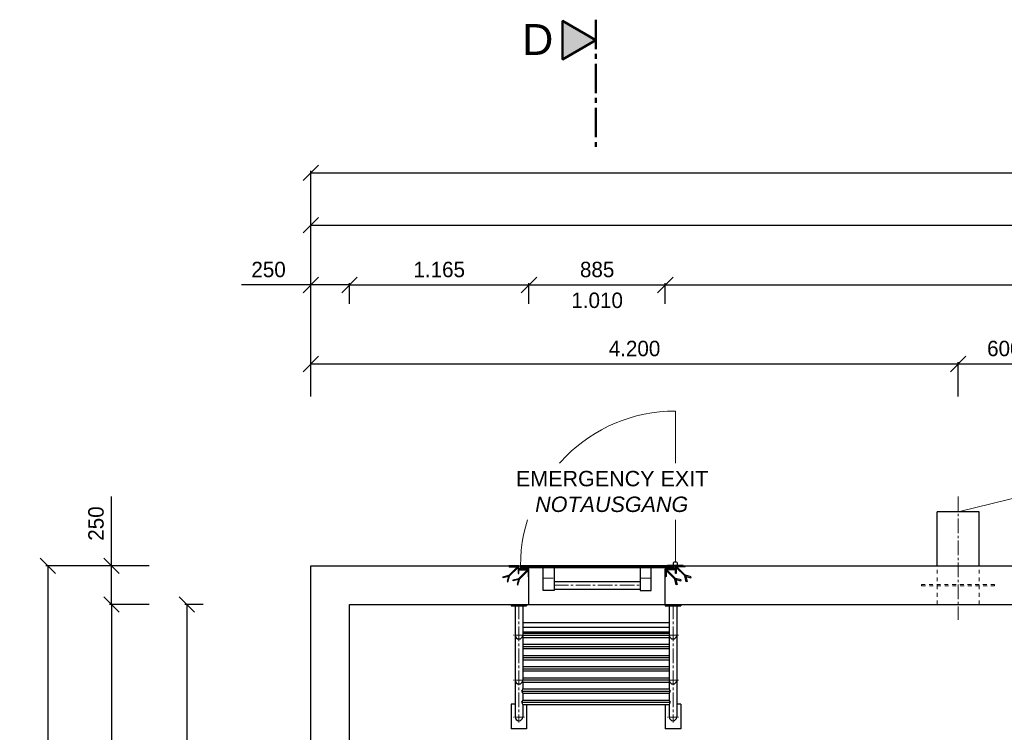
# Model space of a CAD drawing. Header units: millimetres. Extents: x -2787 to 131613, y -54195 to 30918.
# Tile 47 of 69: x 67857 to 74248, y -39757 to -35132. Entities that reach past the tile are written whole.
import ezdxf

# ---------------------------------------------------------------- set-up
doc = ezdxf.new("R2010")
doc.units = ezdxf.units.MM
doc.linetypes.add('JIS_02_1.0', pattern=[2, 1, -1])
doc.linetypes.add('MITTE2', pattern=[28.575, 19.05, -3.175, 3.175, -3.175])
doc.layers.add('Bemaßung', color=7, linetype='Continuous', lineweight=9)
for name, color, linetype in [('Beschriftung', 7, 'Continuous'), ('P-MU150AUSL', 7, 'Continuous'), ('POL_Bema', 7, 'Continuous')]:
    doc.layers.add(name, color=color, linetype=linetype)
doc.styles.add('LBB3.5M1000', font='isocp.shx', dxfattribs={"height": 3.5})
doc.dimstyles.new('DIN', dxfattribs={"dimtxt": 2.5, "dimasz": 2.5, "dimexe": 1.25, "dimexo": 0.625, "dimtad": 1, "dimtih": 1, "dimdec": 4, "dimdsep": 46, "dimlunit": 6, "dimtxsty": 'Standard', "dimcen": 2.5, "dimadec": 0, "dimazin": 0, "dimtfac": 1, "dimtdec": 4, "dimtmove": 0, "dimatfit": 3, "dimfxl": 0, "dimtvp": 1, "dimtolj": 1, "dimtzin": 0, "dimarcsym": 0})
pattern_1 = [(135, (69451.2792, -43154.1584), (-2.245064, -2.245064), [])]
pattern_2 = [(225, (69451.2792, -43154.1584), (2.245064, -2.245064), [])]
pattern_3 = [(315, (86918.7338, -39361.8577), (1.12253202, 1.12253202), [])]

# ---------------------------------------------------------------- blocks, each defined once
blk = doc.blocks.new('_Oblique')
at = {"layer": 'POL_Bema', "color": 0, "lineweight": -2}
blk.add_line((-0.5, -0.5), (0.5, 0.5), dxfattribs=at)
blk = doc.blocks.new('*D245')
at = {"layer": 'Bemaßung', "color": 0, "lineweight": -2, "transparency": 16777216}
for p, q in [((69747.5, -37576.9), (69747.5, -37354)), ((69747.5, -37366.5), (73947.5, -37366.5)), ((73947.5, -37576.9), (73947.5, -37354))]:
    blk.add_line(p, q, dxfattribs=at)
at = {"layer": 'DEFPOINTS', "color": 0, "transparency": 16777216}
for p in [(73947.5, -37366.5), (69747.5, -38676.9), (73947.5, -38676.9)]:
    blk.add_point(p, dxfattribs=at)
at = {"layer": 'Bemaßung', "color": 0, "lineweight": -2, "transparency": 16777216, "xscale": 100, "yscale": 100, "zscale": 100, "rotation": 180}
blk.add_blockref('_Oblique', (69747.5, -37366.5), dxfattribs=at)
at = {"layer": 'Bemaßung', "color": 0, "lineweight": -2, "transparency": 16777216, "xscale": 100, "yscale": 100, "zscale": 100}
blk.add_blockref('_Oblique', (73947.5, -37366.5), dxfattribs=at)
at = {"layer": 'Bemaßung', "color": 0, "transparency": 16777216, "insert": (71847.5, -37266.5), "char_height": 100, "attachment_point": 5}
blk.add_mtext('\\A1;4.200', dxfattribs=at)
blk = doc.blocks.new('*D251')
at = {"layer": 'Bemaßung', "color": 0, "lineweight": -2, "transparency": 16777216}
for p, q in [((73947.5, -37576.9), (73947.5, -37354)), ((73947.5, -37366.5), (74547.5, -37366.5)), ((74547.5, -37576.9), (74547.5, -37354))]:
    blk.add_line(p, q, dxfattribs=at)
at = {"layer": 'DEFPOINTS', "color": 0, "transparency": 16777216}
for p in [(74547.5, -37366.5), (73947.5, -38676.9), (74547.5, -38676.9)]:
    blk.add_point(p, dxfattribs=at)
at = {"layer": 'Bemaßung', "color": 0, "lineweight": -2, "transparency": 16777216, "xscale": 100, "yscale": 100, "zscale": 100, "rotation": 180}
blk.add_blockref('_Oblique', (73947.5, -37366.5), dxfattribs=at)
at = {"layer": 'Bemaßung', "color": 0, "lineweight": -2, "transparency": 16777216, "xscale": 100, "yscale": 100, "zscale": 100}
blk.add_blockref('_Oblique', (74547.5, -37366.5), dxfattribs=at)
at = {"layer": 'Bemaßung', "color": 0, "transparency": 16777216, "insert": (74247.5, -37266.5), "char_height": 100, "attachment_point": 5}
blk.add_mtext('\\A1;600', dxfattribs=at)
blk = doc.blocks.new('*D252')
at = {"layer": 'Bemaßung', "color": 0, "lineweight": -2, "transparency": 16777216}
for p, q in [((69047.5, -38926.9), (68928.8, -38926.9)), ((68941.3, -38926.9), (68941.3, -42661.9)), ((69047.5, -42661.9), (68928.8, -42661.9))]:
    blk.add_line(p, q, dxfattribs=at)
at = {"layer": 'DEFPOINTS', "color": 0, "transparency": 16777216}
for p in [(69747.5, -38926.9), (68941.3, -42661.9), (69747.5, -42661.9)]:
    blk.add_point(p, dxfattribs=at)
at = {"layer": 'Bemaßung', "color": 0, "lineweight": -2, "transparency": 16777216, "xscale": 100, "yscale": 100, "zscale": 100}
for p, rotation in [((68941.3, -38926.9), 90), ((68941.3, -42661.9), 270)]:
    blk.add_blockref('_Oblique', p, dxfattribs=dict(at, rotation=rotation))
at = {"layer": 'Bemaßung', "color": 0, "transparency": 16777216, "insert": (68825.1, -40669.4), "char_height": 100, "attachment_point": 5, "rotation": 90}
blk.add_mtext('\\A1;3.735', dxfattribs=at)
blk = doc.blocks.new('*D259')
at = {"layer": 'Bemaßung', "color": 0, "lineweight": -2, "transparency": 16777216}
for p, q in [((68452.9, -38676.9), (68452.9, -38226.9)), ((68697.5, -38676.9), (68440.4, -38676.9)), ((68452.9, -38926.9), (68452.9, -38676.9)), ((68697.5, -38926.9), (68440.4, -38926.9))]:
    blk.add_line(p, q, dxfattribs=at)
at = {"layer": 'DEFPOINTS', "color": 0, "transparency": 16777216}
for p in [(68452.9, -38676.9), (69997.5, -38676.9), (69997.5, -38926.9)]:
    blk.add_point(p, dxfattribs=at)
at = {"layer": 'Bemaßung', "color": 0, "lineweight": -2, "transparency": 16777216, "xscale": 100, "yscale": 100, "zscale": 100}
for p, rotation in [((68452.9, -38676.9), 90), ((68452.9, -38926.9), 270)]:
    blk.add_blockref('_Oblique', p, dxfattribs=dict(at, rotation=rotation))
at = {"layer": 'Bemaßung', "color": 0, "transparency": 16777216, "insert": (68352.9, -38401.9), "char_height": 100, "attachment_point": 5, "rotation": 90}
blk.add_mtext('\\A1;250', dxfattribs=at)
blk = doc.blocks.new('*D261')
at = {"layer": 'Bemaßung', "color": 0, "lineweight": -2, "transparency": 16777216}
for p, q in [((68697.5, -38926.9), (68440.4, -38926.9)), ((68452.9, -38926.9), (68452.9, -42311.9)), ((68698.5, -42311.9), (68440.4, -42311.9))]:
    blk.add_line(p, q, dxfattribs=at)
at = {"layer": 'DEFPOINTS', "color": 0, "transparency": 16777216}
for p in [(69997.5, -38926.9), (68452.9, -42311.9), (69998.5, -42311.9)]:
    blk.add_point(p, dxfattribs=at)
at = {"layer": 'Bemaßung', "color": 0, "lineweight": -2, "transparency": 16777216, "xscale": 100, "yscale": 100, "zscale": 100}
for p, rotation in [((68452.9, -38926.9), 90), ((68452.9, -42311.9), 270)]:
    blk.add_blockref('_Oblique', p, dxfattribs=dict(at, rotation=rotation))
at = {"layer": 'Bemaßung', "color": 0, "transparency": 16777216, "insert": (68304.7, -40669.4), "char_height": 100, "attachment_point": 5, "rotation": 90}
blk.add_mtext('\\A1;3.385', dxfattribs=at)
blk = doc.blocks.new('*D264')
at = {"layer": 'Bemaßung', "color": 0, "lineweight": -2, "transparency": 16777216}
for p, q in [((68447.5, -38676.9), (68027.4, -38676.9)), ((68039.9, -38676.9), (68039.9, -49426.9)), ((68447.5, -49426.9), (68027.4, -49426.9))]:
    blk.add_line(p, q, dxfattribs=at)
at = {"layer": 'DEFPOINTS', "color": 0, "transparency": 16777216}
for p in [(69747.5, -38676.9), (68039.9, -49426.9), (69747.5, -49426.9)]:
    blk.add_point(p, dxfattribs=at)
at = {"layer": 'Bemaßung', "color": 0, "lineweight": -2, "transparency": 16777216, "xscale": 100, "yscale": 100, "zscale": 100}
for p, rotation in [((68039.9, -38676.9), 90), ((68039.9, -49426.9), 270)]:
    blk.add_blockref('_Oblique', p, dxfattribs=dict(at, rotation=rotation))
at = {"layer": 'Bemaßung', "color": 0, "transparency": 16777216, "insert": (67921.5, -44051.9), "char_height": 100, "attachment_point": 5, "rotation": 90}
blk.add_mtext('\\A1;10.750', dxfattribs=at)
blk = doc.blocks.new('*D265')
at = {"layer": 'Bemaßung', "color": 0, "lineweight": -2, "transparency": 16777216}
for p, q in [((69747.5, -36853.8), (69297.5, -36853.8)), ((69747.5, -36976.9), (69747.5, -36841.3)), ((69997.5, -36853.8), (69747.5, -36853.8)), ((69997.5, -36976.9), (69997.5, -36841.3))]:
    blk.add_line(p, q, dxfattribs=at)
at = {"layer": 'DEFPOINTS', "color": 0, "transparency": 16777216}
for p in [(69997.5, -36853.8), (69747.5, -38676.9), (69997.5, -38676.9)]:
    blk.add_point(p, dxfattribs=at)
at = {"layer": 'Bemaßung', "color": 0, "lineweight": -2, "transparency": 16777216, "xscale": 100, "yscale": 100, "zscale": 100, "rotation": 180}
blk.add_blockref('_Oblique', (69747.5, -36853.8), dxfattribs=at)
at = {"layer": 'Bemaßung', "color": 0, "lineweight": -2, "transparency": 16777216, "xscale": 100, "yscale": 100, "zscale": 100}
blk.add_blockref('_Oblique', (69997.5, -36853.8), dxfattribs=at)
at = {"layer": 'Bemaßung', "color": 0, "transparency": 16777216, "insert": (69472.5, -36753.8), "char_height": 100, "attachment_point": 5}
blk.add_mtext('\\A1;250', dxfattribs=at)
blk = doc.blocks.new('*D266')
at = {"layer": 'Bemaßung', "color": 0, "lineweight": -2, "transparency": 16777216}
for p, q in [((69997.5, -36976.9), (69997.5, -36841.3)), ((69997.5, -36853.8), (71162.5, -36853.8)), ((71162.5, -36976.9), (71162.5, -36841.3))]:
    blk.add_line(p, q, dxfattribs=at)
at = {"layer": 'DEFPOINTS', "color": 0, "transparency": 16777216}
for p in [(71162.5, -36853.8), (69997.5, -38676.9), (71162.5, -38676.9)]:
    blk.add_point(p, dxfattribs=at)
at = {"layer": 'Bemaßung', "color": 0, "lineweight": -2, "transparency": 16777216, "xscale": 100, "yscale": 100, "zscale": 100, "rotation": 180}
blk.add_blockref('_Oblique', (69997.5, -36853.8), dxfattribs=at)
at = {"layer": 'Bemaßung', "color": 0, "lineweight": -2, "transparency": 16777216, "xscale": 100, "yscale": 100, "zscale": 100}
blk.add_blockref('_Oblique', (71162.5, -36853.8), dxfattribs=at)
at = {"layer": 'Bemaßung', "color": 0, "transparency": 16777216, "insert": (70580, -36753.8), "char_height": 100, "attachment_point": 5}
blk.add_mtext('\\A1;1.165', dxfattribs=at)
blk = doc.blocks.new('*D267')
at = {"layer": 'Bemaßung', "color": 0, "lineweight": -2, "transparency": 16777216}
for p, q in [((71162.5, -36976.9), (71162.5, -36841.3)), ((71162.5, -36853.8), (72047.5, -36853.8)), ((72047.5, -36976.9), (72047.5, -36841.3))]:
    blk.add_line(p, q, dxfattribs=at)
at = {"layer": 'DEFPOINTS', "color": 0, "transparency": 16777216}
for p in [(72047.5, -36853.8), (71162.5, -38676.9), (72047.5, -38676.9)]:
    blk.add_point(p, dxfattribs=at)
at = {"layer": 'Bemaßung', "color": 0, "lineweight": -2, "transparency": 16777216, "xscale": 100, "yscale": 100, "zscale": 100, "rotation": 180}
blk.add_blockref('_Oblique', (71162.5, -36853.8), dxfattribs=at)
at = {"layer": 'Bemaßung', "color": 0, "lineweight": -2, "transparency": 16777216, "xscale": 100, "yscale": 100, "zscale": 100}
blk.add_blockref('_Oblique', (72047.5, -36853.8), dxfattribs=at)
at = {"layer": 'Bemaßung', "color": 0, "transparency": 16777216, "char_height": 100, "attachment_point": 5}
for s, insert in [('\\A1;885', (71605, -36753.8)), ('\\A1;1.010', (71605, -36953.8))]:
    blk.add_mtext(s, dxfattribs=dict(at, insert=insert))
blk = doc.blocks.new('*D269')
at = {"layer": 'Bemaßung', "color": 0, "lineweight": -2, "transparency": 16777216}
for p, q in [((72047.5, -36976.9), (72047.5, -36841.3)), ((72047.5, -36853.8), (82397.5, -36853.8)), ((82397.5, -36976.9), (82397.5, -36841.3))]:
    blk.add_line(p, q, dxfattribs=at)
at = {"layer": 'DEFPOINTS', "color": 0, "transparency": 16777216}
for p in [(82397.5, -36853.8), (72047.5, -38676.9), (82397.5, -38676.9)]:
    blk.add_point(p, dxfattribs=at)
at = {"layer": 'Bemaßung', "color": 0, "lineweight": -2, "transparency": 16777216, "xscale": 100, "yscale": 100, "zscale": 100, "rotation": 180}
blk.add_blockref('_Oblique', (72047.5, -36853.8), dxfattribs=at)
at = {"layer": 'Bemaßung', "color": 0, "lineweight": -2, "transparency": 16777216, "xscale": 100, "yscale": 100, "zscale": 100}
blk.add_blockref('_Oblique', (82397.5, -36853.8), dxfattribs=at)
at = {"layer": 'Bemaßung', "color": 0, "transparency": 16777216, "insert": (77222.5, -36753.8), "char_height": 100, "attachment_point": 5}
blk.add_mtext('\\A1;10.350', dxfattribs=at)
blk = doc.blocks.new('*D270')
at = {"layer": 'Bemaßung', "color": 0, "lineweight": -2, "transparency": 16777216}
for p, q in [((69747.5, -37576.9), (69747.5, -36453.1)), ((69747.5, -36465.6), (82647.5, -36465.6)), ((82647.5, -37576.9), (82647.5, -36453.1))]:
    blk.add_line(p, q, dxfattribs=at)
at = {"layer": 'DEFPOINTS', "color": 0, "transparency": 16777216}
for p in [(82647.5, -36465.6), (69747.5, -38676.9), (82647.5, -38676.9)]:
    blk.add_point(p, dxfattribs=at)
at = {"layer": 'Bemaßung', "color": 0, "lineweight": -2, "transparency": 16777216, "xscale": 100, "yscale": 100, "zscale": 100, "rotation": 180}
blk.add_blockref('_Oblique', (69747.5, -36465.6), dxfattribs=at)
at = {"layer": 'Bemaßung', "color": 0, "lineweight": -2, "transparency": 16777216, "xscale": 100, "yscale": 100, "zscale": 100}
blk.add_blockref('_Oblique', (82647.5, -36465.6), dxfattribs=at)
at = {"layer": 'Bemaßung', "color": 0, "transparency": 16777216, "insert": (76197.5, -36365.6), "char_height": 100, "attachment_point": 5}
blk.add_mtext('\\A1;12.900', dxfattribs=at)
blk = doc.blocks.new('*D307')
at = {"layer": 'Bemaßung', "color": 0, "lineweight": -2, "transparency": 16777216}
for p, q in [((69747.5, -36976.9), (69747.5, -36113.8)), ((69747.5, -36126.3), (87897.5, -36126.3)), ((87897.5, -36976.9), (87897.5, -36113.8))]:
    blk.add_line(p, q, dxfattribs=at)
at = {"layer": 'DEFPOINTS', "color": 0, "transparency": 16777216}
for p in [(87897.5, -36126.3), (69747.5, -38676.9), (87897.5, -38676.9)]:
    blk.add_point(p, dxfattribs=at)
at = {"layer": 'Bemaßung', "color": 0, "lineweight": -2, "transparency": 16777216, "xscale": 100, "yscale": 100, "zscale": 100, "rotation": 180}
blk.add_blockref('_Oblique', (69747.5, -36126.3), dxfattribs=at)
at = {"layer": 'Bemaßung', "color": 0, "lineweight": -2, "transparency": 16777216, "xscale": 100, "yscale": 100, "zscale": 100}
blk.add_blockref('_Oblique', (87897.5, -36126.3), dxfattribs=at)
at = {"layer": 'Bemaßung', "color": 0, "transparency": 16777216, "insert": (78822.5, -36026.3), "char_height": 100, "attachment_point": 5}
blk.add_mtext('\\A1;18.150', dxfattribs=at)

msp = doc.modelspace()

# ---------------------------------------------------------------- hatches: boundary and pattern name
h = msp.add_hatch(color=256)
h.dxf.hatch_style = 1
h.paths.add_polyline_path([(71597.50897, -35265.23084), (71381.10439, -35140.2896), (71381.10439, -35390.17209)])
at = {"lineweight": 5}
h = msp.add_hatch(dxfattribs=at)
h.set_pattern_fill('ANSI31', color=256, angle=90)
h.set_pattern_definition(pattern_1)
edge = h.paths.add_edge_path()
edge.add_line((71097.50897, -38726.85122), (71097.50897, -38676.85122))
edge.add_line((71097.50897, -38676.85122), (71032.50897, -38676.85122))
edge.add_line((71032.50897, -38676.85122), (71032.50897, -38679.35122))
edge.add_arc((71035.00897, -38679.35122), 2.5, 540, 630)
edge.add_line((71035.00897, -38681.85122), (71087.50897, -38681.85122))
edge.add_arc((71087.50897, -38686.85122), 5, 360, 450, ccw=False)
edge.add_line((71092.50897, -38686.85122), (71092.50897, -38724.35122))
edge.add_arc((71095.00897, -38724.35122), 2.5, 540, 630)
edge.add_line((71095.00897, -38726.85122), (71097.50897, -38726.85122))
h = msp.add_hatch(dxfattribs=at)
h.set_pattern_fill('ANSI31', color=256, angle=180)
h.set_pattern_definition(pattern_2)
edge = h.paths.add_edge_path()
edge.add_line((71162.50897, -38746.85122), (71162.50897, -38696.85122))
edge.add_line((71162.50897, -38696.85122), (71097.50897, -38696.85122))
edge.add_line((71097.50897, -38696.85122), (71097.50897, -38699.35122))
edge.add_arc((71100.00897, -38699.35122), 2.5, 540, 630)
edge.add_line((71100.00897, -38701.85122), (71152.50897, -38701.85122))
edge.add_arc((71152.50897, -38706.85122), 5, 360, 450, ccw=False)
edge.add_line((71157.50897, -38706.85122), (71157.50897, -38744.35122))
edge.add_arc((71160.00897, -38744.35122), 2.5, 540, 630)
edge.add_line((71160.00897, -38746.85122), (71162.50897, -38746.85122))
h = msp.add_hatch(dxfattribs=at)
h.set_pattern_fill('ANSI31', color=256, scale=0.5, angle=270)
h.set_pattern_definition(pattern_3)
h.paths.add_polyline_path([(71097.50897, -38690.85122), (71117.50897, -38690.85122), (71117.50897, -38692.85122), (71097.50897, -38692.85122)])
h = msp.add_hatch(dxfattribs=at)
h.set_pattern_fill('ANSI31', color=256)
h.set_pattern_definition([(45, (69747.509, -49426.8512), (-2.245064, 2.245064), [])])
h.paths.add_polyline_path([(71107.50897, -38686.85122), (72102.50897, -38686.85122), (72102.50897, -38676.85122), (71107.50897, -38676.85122)])
h = msp.add_hatch(dxfattribs=at)
h.set_pattern_fill('ANSI31', color=256, angle=180)
h.set_pattern_definition(pattern_2)
edge = h.paths.add_edge_path()
edge.add_line((72047.50897, -38746.85122), (72047.50897, -38696.85122))
edge.add_line((72047.50897, -38696.85122), (72112.50897, -38696.85122))
edge.add_line((72112.50897, -38696.85122), (72112.50897, -38699.35122))
edge.add_arc((72110.00897, -38699.35122), 2.5, -90, 0, ccw=False)
edge.add_line((72110.00897, -38701.85122), (72057.50897, -38701.85122))
edge.add_arc((72057.50897, -38706.85122), 5, 90, 180)
edge.add_line((72052.50897, -38706.85122), (72052.50897, -38744.35122))
edge.add_arc((72050.00897, -38744.35122), 2.5, -90, 0, ccw=False)
edge.add_line((72050.00897, -38746.85122), (72047.50897, -38746.85122))
h = msp.add_hatch(dxfattribs=at)
h.set_pattern_fill('ANSI31', color=256, scale=0.5, angle=270)
h.set_pattern_definition(pattern_3)
h.paths.add_polyline_path([(72112.50897, -38690.85122), (72092.50897, -38690.85122), (72092.50897, -38692.85122), (72112.50897, -38692.85122)])
h = msp.add_hatch(dxfattribs=at)
h.set_pattern_fill('ANSI31', color=256, angle=90)
h.set_pattern_definition(pattern_1)
edge = h.paths.add_edge_path()
edge.add_line((72112.50897, -38726.85122), (72112.50897, -38676.85122))
edge.add_line((72112.50897, -38676.85122), (72177.50897, -38676.85122))
edge.add_line((72177.50897, -38676.85122), (72177.50897, -38679.35122))
edge.add_arc((72175.00897, -38679.35122), 2.5, -90, 0, ccw=False)
edge.add_line((72175.00897, -38681.85122), (72122.50897, -38681.85122))
edge.add_arc((72122.50897, -38686.85122), 5, 90, 180)
edge.add_line((72117.50897, -38686.85122), (72117.50897, -38724.35122))
edge.add_arc((72115.00897, -38724.35122), 2.5, -90, 0, ccw=False)
edge.add_line((72115.00897, -38726.85122), (72112.50897, -38726.85122))

# ---------------------------------------------------------------- linework, layer by layer
at = {"linetype": 'MITTE2', "lineweight": 50, "ltscale": 10}
msp.add_line((71597.50897, -35132.20577), (71597.50897, -35987.91421), dxfattribs=at)
at = {"color": 251, "lineweight": 5}
msp.add_line((72112.50897, -38649.85122), (72112.50897, -37671.85122), dxfattribs=at)
at = {"linetype": 'MITTE2', "lineweight": 18, "ltscale": 5}
for p, q in [((73947.50897, -38226.85122), (73947.50897, -39026.85122)), ((71323.00897, -38802.70122), (71887.00897, -38802.70122)), ((71097.50897, -38926.85122), (71097.50897, -39693.44931)), ((72097.50897, -38926.85122), (72097.50897, -39693.46758))]:
    msp.add_line(p, q, dxfattribs=at)
for p, q in [((69747.50897, -49426.85122), (69747.50897, -38676.85122)), ((69747.50897, -38676.85122), (82647.50897, -38676.85122)), ((71162.50897, -38926.85122), (71162.50897, -38696.85122)), ((72047.50897, -38926.85122), (72047.50897, -38696.85122)), ((71325.00897, -38778.55122), (71885.00897, -38778.55122)), ((71325.00897, -38826.85122), (71885.00897, -38826.85122)), ((69997.50897, -38926.85122), (82397.50897, -38926.85122)), ((69997.50897, -49176.85122), (69997.50897, -38926.85122)), ((71047.50897, -38926.85122), (71047.50897, -38936.85122)), ((71047.50897, -38936.85122), (71147.50897, -38936.85122)), ((71073.35897, -38936.85122), (71073.35897, -39657.35122)), ((71121.65897, -38936.85122), (71121.65897, -39418.85122)), ((71147.50897, -38926.85122), (71147.50897, -38936.85122)), ((72047.50897, -38926.85122), (72047.50897, -38936.85122)), ((72047.50897, -38936.85122), (72147.50897, -38936.85122)), ((72073.35897, -38936.85122), (72073.35897, -39475.20902)), ((72121.65897, -38936.85122), (72121.65897, -39657.35122)), ((72147.50897, -38926.85122), (72147.50897, -38936.85122)), ((72073.35897, -39046.70122), (71121.65897, -39046.70122)), ((72073.35897, -39076.85122), (71121.65897, -39076.85122)), ((72073.35897, -39107.00122), (71121.65897, -39107.00122)), ((71121.65897, -39112.70902), (72073.35897, -39112.70902)), ((71121.65897, -39126.85122), (72073.35897, -39126.85122)), ((71121.65897, -39140.99342), (72073.35897, -39140.99342)), ((71121.65897, -39185.20902), (72073.35897, -39185.20902)), ((71121.65897, -39199.35122), (72073.35897, -39199.35122)), ((71121.65897, -39213.49342), (72073.35897, -39213.49342)), ((71121.65897, -39257.70902), (72073.35897, -39257.70902)), ((71121.65897, -39271.85122), (72073.35897, -39271.85122)), ((71121.65897, -39285.99342), (72073.35897, -39285.99342)), ((71121.65897, -39330.20902), (72073.35897, -39330.20902)), ((71121.65897, -39344.35122), (72073.35897, -39344.35122)), ((71121.65897, -39358.49342), (72073.35897, -39358.49342)), ((71121.65897, -39402.70902), (72073.35897, -39402.70902)), ((71121.65897, -39416.85122), (72073.35897, -39416.85122)), ((71117.08497, -39489.35122), (72077.93297, -39489.35122)), ((71121.65897, -39430.99342), (72073.35897, -39430.99342)), ((71121.65897, -39430.99342), (71121.65897, -39475.20902)), ((71121.65897, -39475.20902), (72073.35897, -39475.20902)), ((71121.65897, -39503.49342), (72073.35897, -39503.49342)), ((71121.65897, -39503.49342), (71121.65897, -39547.70902)), ((71121.65897, -39547.70902), (72073.35897, -39547.70902)), ((72073.35897, -39503.49342), (72073.35897, -39547.70902)), ((71073.35897, -39574.85122), (71047.50897, -39574.85122)), ((71047.50897, -39574.85122), (71047.50897, -39734.85122)), ((71117.08497, -39561.85122), (72077.93297, -39561.85122)), ((71121.65897, -39575.99342), (72073.35897, -39575.99342)), ((71121.65897, -39575.99342), (71121.65897, -39657.35122)), ((71147.50897, -39575.99342), (71147.50897, -39734.85122)), ((72047.50897, -39575.99342), (72047.50897, -39734.85122)), ((72073.35897, -39575.99342), (72073.35897, -39657.35122)), ((72147.50897, -39574.85122), (72121.65897, -39574.85122)), ((72147.50897, -39574.85122), (72147.50897, -39734.85122)), ((71147.50897, -39734.85122), (71047.50897, -39734.85122)), ((72147.50897, -39734.85122), (72047.50897, -39734.85122))]:
    msp.add_line(p, q)
at = {"lineweight": 50}
for p, q in [((71107.50897, -38690.79384), (71117.50897, -38690.79384)), ((71117.50897, -38692.99632), (71117.50897, -38696.78893)), ((72102.50897, -38690.79384), (72092.50897, -38690.79384)), ((72092.50897, -38692.99632), (72092.50897, -38696.78893))]:
    msp.add_line(p, q, dxfattribs=at)
at = {"linetype": 'JIS_02_1.0', "lineweight": 18, "ltscale": 25}
for p, q in [((73811.00897, -38926.85122), (73811.00897, -38676.85122)), ((74084.00897, -38926.85122), (74084.00897, -38676.85122))]:
    msp.add_line(p, q, dxfattribs=at)
at = {"lineweight": 9}
for p, q in [((71320.00897, -38756.85122), (71260.00897, -38756.85122)), ((71890.00897, -38756.85122), (71950.00897, -38756.85122))]:
    msp.add_line(p, q, dxfattribs=at)
at = {"linetype": 'MITTE2', "lineweight": 18, "ltscale": 3}
for p, q in [((71133.62532, -39126.85122), (71061.39262, -39126.85122)), ((72133.62532, -39126.85122), (72061.39262, -39126.85122)), ((71133.62532, -39418.83295), (71061.39262, -39418.83295)), ((72133.62532, -39418.83295), (72061.39262, -39418.83295)), ((71133.62532, -39657.33295), (71061.39262, -39657.33295)), ((72133.62532, -39657.33295), (72061.39262, -39657.33295))]:
    msp.add_line(p, q, dxfattribs=at)
at = {"lineweight": 50}
msp.add_lwpolyline([(71597.50897, -35265.23084), (71381.10439, -35140.2896), (71381.10439, -35390.17209)], close=True, dxfattribs=at)
for points in [[(71031.07913, -38739.03842), (71088.21608, -38681.90147), (71092.45872, -38686.14411), (71036.45858, -38742.14425)], [(71096.07913, -38759.03842), (71153.21608, -38701.90147), (71157.45872, -38706.14411), (71101.45858, -38762.14425)], [(72113.93881, -38759.03842), (72056.80186, -38701.90147), (72052.55922, -38706.14411), (72108.55936, -38762.14425)], [(72178.93881, -38739.03842), (72121.80186, -38681.90147), (72117.55922, -38686.14411), (72173.55936, -38742.14425)], [(71029.52622, -38744.83398), (70995.90828, -38753.84188), (70994.35537, -38748.04632), (71032.21594, -38737.90161)], [(71031.07913, -38739.03842), (71020.51832, -38778.45191), (71026.31387, -38780.00483), (71036.45858, -38742.14425)], [(71094.52622, -38764.83398), (71060.90828, -38773.84188), (71059.35537, -38768.04632), (71097.21594, -38757.90161)], [(71096.07913, -38759.03842), (71085.51832, -38798.45191), (71091.31387, -38800.00483), (71101.45858, -38762.14425)], [(72113.93881, -38759.03842), (72124.49963, -38798.45191), (72118.70407, -38800.00483), (72108.55936, -38762.14425)], [(72115.49173, -38764.83398), (72149.10966, -38773.84188), (72150.66258, -38768.04632), (72112.802, -38757.90161)], [(72178.93881, -38739.03842), (72189.49963, -38778.45191), (72183.70407, -38780.00483), (72173.55936, -38742.14425)], [(72180.49173, -38744.83398), (72214.10966, -38753.84188), (72215.66258, -38748.04632), (72177.802, -38737.90161)]]:
    msp.add_lwpolyline(points)
for points in [[(71097.50897, -38726.85122), (71097.50897, -38676.85122), (71032.50897, -38676.85122), (71032.50897, -38679.35122, 0.4142135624), (71035.00897, -38681.85122), (71087.50897, -38681.85122, -0.4142135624), (71092.50897, -38686.85122), (71092.50897, -38724.35122, 0.4142135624), (71095.00897, -38726.85122)], [(71162.50897, -38746.85122), (71162.50897, -38696.85122), (71097.50897, -38696.85122), (71097.50897, -38699.35122, 0.4142135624), (71100.00897, -38701.85122), (71152.50897, -38701.85122, -0.4142135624), (71157.50897, -38706.85122), (71157.50897, -38744.35122, 0.4142135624), (71160.00897, -38746.85122)], [(72047.50897, -38746.85122), (72047.50897, -38696.85122), (72112.50897, -38696.85122), (72112.50897, -38699.35122, -0.4142135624), (72110.00897, -38701.85122), (72057.50897, -38701.85122, 0.4142135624), (72052.50897, -38706.85122), (72052.50897, -38744.35122, -0.4142135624), (72050.00897, -38746.85122)], [(72112.50897, -38726.85122), (72112.50897, -38676.85122), (72177.50897, -38676.85122), (72177.50897, -38679.35122, -0.4142135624), (72175.00897, -38681.85122), (72122.50897, -38681.85122, 0.4142135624), (72117.50897, -38686.85122), (72117.50897, -38724.35122, -0.4142135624), (72115.00897, -38726.85122)]]:
    msp.add_lwpolyline(points, format="xyb", close=True)
for points in [[(71097.50897, -38690.85122), (71117.50897, -38690.85122), (71117.50897, -38692.85122), (71097.50897, -38692.85122)], [(71107.50897, -38686.85122), (72102.50897, -38686.85122), (72102.50897, -38676.85122), (71107.50897, -38676.85122)], [(71255.00897, -38686.85122), (71325.00897, -38686.85122), (71325.00897, -38836.85122), (71255.00897, -38836.85122)], [(71955.00897, -38686.85122), (71885.00897, -38686.85122), (71885.00897, -38836.85122), (71955.00897, -38836.85122)], [(72112.50897, -38674.85122), (72062.50897, -38674.85122), (72062.50897, -38676.85122), (72112.50897, -38676.85122)], [(72112.50897, -38690.85122), (72092.50897, -38690.85122), (72092.50897, -38692.85122), (72112.50897, -38692.85122)], [(72162.50897, -38674.85122), (72112.50897, -38674.85122), (72112.50897, -38676.85122), (72162.50897, -38676.85122)]]:
    msp.add_lwpolyline(points, close=True)
for points in [[(71107.50897, -38692.85122), (71107.50897, -38696.78893), (71122.14171, -38696.78893), (71122.14171, -38692.85122)], [(72102.50897, -38692.85122), (72102.50897, -38696.78893), (72087.87623, -38696.78893), (72087.87623, -38692.85122)]]:
    msp.add_lwpolyline(points, dxfattribs=at)
at = {"linetype": 'JIS_02_1.0', "lineweight": 18, "ltscale": 25}
msp.add_lwpolyline([(73711.00897, -38806.85122), (74184.00897, -38806.85122), (74184.00897, -38796.85122), (73711.00897, -38796.85122)], close=True, dxfattribs=at)
msp.add_circle((72112.50897, -38662.35122), 12.5)
at = {"color": 251, "lineweight": 5}
msp.add_arc((72112.50897, -38676.85122), 1005, 90, 180, dxfattribs=at)
for centre, radius, start, end in [((71097.50897, -39126.85122), 24.15, 180, 0), ((71097.50897, -39126.85122), 24.15, 180, 0), ((72097.50897, -39126.85122), 24.15, 180, 0), ((71097.50897, -39418.85122), 24.15, 180, 0), ((71102.18497, -39429.48088), 19.53263, 355.558766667, 15.271591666), ((72092.83297, -39429.48108), 19.53263, 164.728127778, 184.440644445), ((72097.50897, -39418.85122), 24.15, 180, 0), ((71102.18497, -39476.72136), 19.53263, 319.714411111, 4.440644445), ((71102.18497, -39501.98088), 19.53263, 355.559355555, 40.285588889), ((72092.83297, -39476.72136), 19.53263, 175.559355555, 220.285588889), ((72092.83297, -39501.98108), 19.53263, 139.714411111, 184.440644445), ((71102.18497, -39549.22136), 19.53263, 319.714411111, 4.440644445), ((72092.83297, -39549.22136), 19.53263, 175.559355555, 220.285588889), ((71102.18497, -39574.48088), 19.53263, 355.559355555, 40.285588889), ((72092.83297, -39574.48108), 19.53263, 139.714411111, 184.440644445), ((71097.50897, -39657.35122), 24.15, 180, 0), ((72097.50897, -39657.35122), 24.15, 180, 0)]:
    msp.add_arc(centre, radius, start, end)
at = {"lineweight": 50}
for points in [[(71112.50897, -38690.79384), (71112.93014, -38688.06959), (71114.52769, -38687.35985), (71116.85746, -38686.93841), (71118.49939, -38687.38201), (71120.67381, -38688.91247), (71120.45187, -38691.15267), (71118.9431, -38692.50566), (71117.30117, -38693.038), (71111.88737, -38692.97143), (71107.49415, -38692.8827)], [(72097.50897, -38690.79384), (72097.0878, -38688.06959), (72095.49026, -38687.35985), (72093.16048, -38686.93841), (72091.51855, -38687.38201), (72089.34414, -38688.91247), (72089.56608, -38691.15267), (72091.07484, -38692.50566), (72092.71677, -38693.038), (72098.13058, -38692.97143), (72102.5238, -38692.8827)]]:
    msp.add_spline(points, degree=3, dxfattribs=at)
at = {"layer": 'Beschriftung', "lineweight": 5}
msp.add_line((73947.50897, -38326.85122), (75857.74442, -37852.35015), dxfattribs=at)
at = {"layer": 'P-MU150AUSL', "linetype": 'Continuous', "ltscale": 10}
for p, q in [((73811.00897, -38676.85122), (73811.00897, -38326.85122)), ((74084.00897, -38326.85122), (73811.00897, -38326.85122)), ((74084.00897, -38676.85122), (74084.00897, -38326.85122))]:
    msp.add_line(p, q, dxfattribs=at)

# ---------------------------------------------------------------- texts
at = {"layer": 'Beschriftung', "insert": (71118.59389, -35160.63265), "char_height": 200, "attachment_point": 1, "style": 'LBB3.5M1000'}
msp.add_mtext_dynamic_manual_height_columns('{\\fArial|b0|i0|c0|p34;D}', width=221.0671757, gutter_width=17.5, heights=[0], dxfattribs=at)

# ---------------------------------------------------------------- dimensions: what is measured, and where the dimension line sits
at = {"layer": 'Bemaßung'}
for base, p1, p2, override, picture, middle in [((87897.50897, -36126.31085), (69747.50897, -38676.85122), (87897.50897, -38676.85122), {"dimscale": 10, "dimtxt": 10, "dimasz": 10, "dimexo": 170, "dimgap": 5, "dimdec": 2, "dimblk1": 'Oblique', "dimblk2": 'Oblique', "dimsah": 1, "dimtdec": 2, "dimtmove": 2}, '*D307', (78822.50897, -36026.31085)), ((82647.50897, -36465.60829), (69747.50897, -38676.85122), (82647.50897, -38676.85122), {"dimscale": 10, "dimtxt": 10, "dimasz": 10, "dimexo": 110, "dimgap": 5, "dimdec": 2, "dimblk1": 'Oblique', "dimblk2": 'Oblique', "dimsah": 1, "dimtdec": 2, "dimtmove": 2}, '*D270', (76197.50897, -36365.60829)), ((71162.50897, -36853.75745), (69997.50897, -38676.85122), (71162.50897, -38676.85122), {"dimscale": 10, "dimtxt": 10, "dimasz": 10, "dimexo": 170, "dimgap": 5, "dimdec": 2, "dimblk1": 'Oblique', "dimblk2": 'Oblique', "dimsah": 1, "dimtdec": 2, "dimtmove": 2}, '*D266', (70580.00897, -36753.75745)), ((82397.50897, -36853.75745), (72047.50897, -38676.85122), (82397.50897, -38676.85122), {"dimscale": 10, "dimtxt": 10, "dimasz": 10, "dimexo": 170, "dimgap": 5, "dimdec": 2, "dimblk1": 'Oblique', "dimblk2": 'Oblique', "dimsah": 1, "dimtdec": 2, "dimtmove": 2}, '*D269', (77222.50897, -36753.75745)), ((73947.50897, -37366.46421), (69747.50897, -38676.85122), (73947.50897, -38676.85122), {"dimscale": 10, "dimtxt": 10, "dimasz": 10, "dimexo": 110, "dimgap": 5, "dimdec": 2, "dimblk1": 'Oblique', "dimblk2": 'Oblique', "dimsah": 1, "dimtdec": 2, "dimtmove": 2}, '*D245', (71847.50897, -37266.46421)), ((74547.50897, -37366.46421), (73947.50897, -38676.85122), (74547.50897, -38676.85122), {"dimscale": 10, "dimtxt": 10, "dimasz": 10, "dimexo": 110, "dimgap": 5, "dimdec": 2, "dimblk1": 'Oblique', "dimblk2": 'Oblique', "dimsah": 1, "dimtdec": 2, "dimtmove": 2}, '*D251', (74247.50897, -37266.46421))]:
    dim = msp.add_linear_dim(base=base, p1=p1, p2=p2, dimstyle='DIN', override=override, dxfattribs=at)
    dim.commit()
    dim.dimension.update_dxf_attribs({"geometry": picture, "text_midpoint": middle})
dim = msp.add_linear_dim(base=(69997.50897, -36853.75745), p1=(69747.50897, -38676.85122), p2=(69997.50897, -38676.85122), dimstyle='DIN', override={"dimscale": 10, "dimtxt": 10, "dimasz": 10, "dimexo": 170, "dimgap": 5, "dimdec": 2, "dimblk1": 'Oblique', "dimblk2": 'Oblique', "dimsah": 1, "dimtdec": 2}, dxfattribs=at)
dim.commit()
dim.dimension.update_dxf_attribs({"geometry": '*D265', "text_midpoint": (69472.50897, -36853.75745), "dimtype": 160})
dim = msp.add_linear_dim(base=(72047.50897, -36853.75745), p1=(71162.50897, -38676.85122), p2=(72047.50897, -38676.85122), text='885\\X1.010', dimstyle='DIN', override={"dimscale": 10, "dimtxt": 10, "dimasz": 10, "dimexo": 170, "dimgap": 5, "dimdec": 2, "dimblk1": 'Oblique', "dimblk2": 'Oblique', "dimsah": 1, "dimtdec": 2, "dimtmove": 2}, dxfattribs=at)
dim.commit()
dim.dimension.update_dxf_attribs({"geometry": '*D267', "text_midpoint": (71605.00897, -36853.75745)})
for base, p1, p2, override, picture, middle in [((68452.89314, -38676.85122), (69997.50897, -38926.85122), (69997.50897, -38676.85122), {"dimscale": 10, "dimtxt": 10, "dimasz": 10, "dimexo": 130, "dimgap": 5, "dimdec": 2, "dimblk1": 'Oblique', "dimblk2": 'Oblique', "dimsah": 1, "dimtdec": 2}, '*D259', (68452.89314, -38401.85122)), ((68039.85748, -49426.85122), (69747.50897, -38676.85122), (69747.50897, -49426.85122), {"dimscale": 10, "dimtxt": 10, "dimasz": 10, "dimexo": 130, "dimgap": 5, "dimdec": 2, "dimblk1": 'Oblique', "dimblk2": 'Oblique', "dimsah": 1, "dimtdec": 2, "dimtmove": 2}, '*D264', (67921.54763, -44051.85122)), ((68452.89314, -42311.85122), (69997.50897, -38926.85122), (69998.50897, -42311.85122), {"dimscale": 10, "dimtxt": 10, "dimasz": 10, "dimexo": 130, "dimgap": 5, "dimdec": 2, "dimblk1": 'Oblique', "dimblk2": 'Oblique', "dimsah": 1, "dimtdec": 2, "dimtmove": 2}, '*D261', (68304.68132, -40669.35122)), ((68941.25897, -42661.85122), (69747.50897, -38926.85122), (69747.50897, -42661.85122), {"dimscale": 10, "dimtxt": 10, "dimasz": 10, "dimexo": 70, "dimgap": 5, "dimdec": 2, "dimblk1": 'Oblique', "dimblk2": 'Oblique', "dimsah": 1, "dimtdec": 2, "dimtmove": 2}, '*D252', (68825.12704, -40669.35122))]:
    dim = msp.add_linear_dim(base=base, p1=p1, p2=p2, angle=90, dimstyle='DIN', override=override, dxfattribs=at)
    dim.commit()
    dim.dimension.update_dxf_attribs({"geometry": picture, "text_midpoint": middle, "dimtype": 160})

# ---------------------------------------------------------------- next in the draw order: texts
at = {"layer": 'Beschriftung', "insert": (71053.21464, -38060.19763), "char_height": 100, "attachment_point": 1, "style": 'LBB3.5M1000', "bg_fill": 3, "box_fill_scale": 1.5, "bg_fill_color": 256, "bg_fill_transparency": 0}
msp.add_mtext_dynamic_manual_height_columns('\\pi24.171;{\\fArial|b0|i0|c0|p34;EMERGENCY EXIT\\P\\pi149.58;\\fArial|b0|i1|c0|p34;NOTAUSGANG}', width=1284.222068, gutter_width=17.5, heights=[0], dxfattribs=at)

doc.saveas('drawing.dxf')
